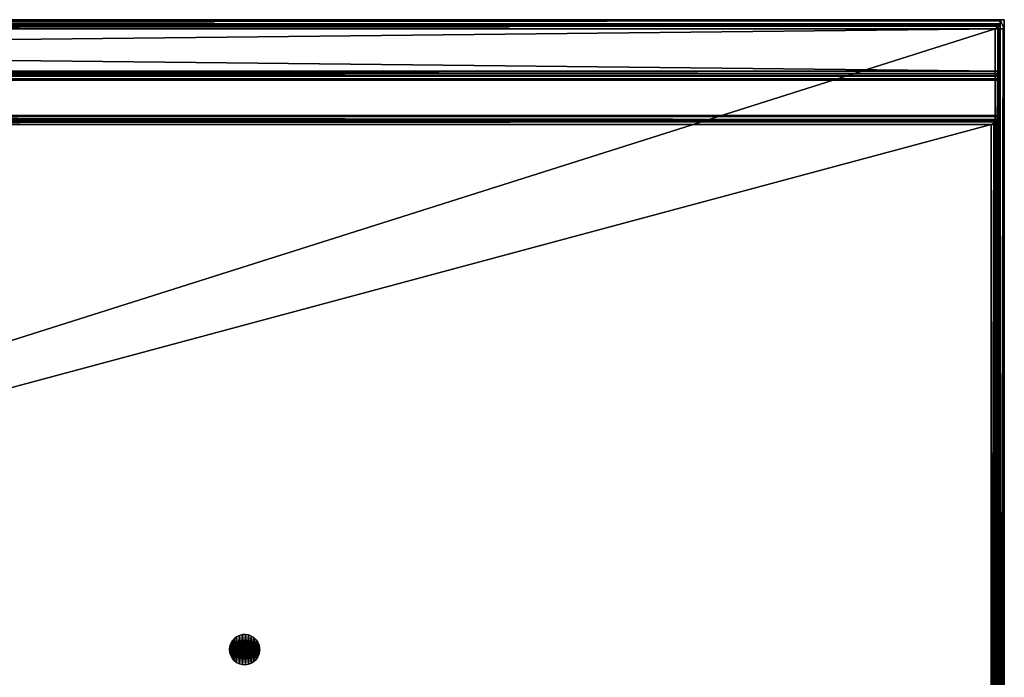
# Model space of a CAD drawing. Header units: millimetres. Extents: x 4 to 786, y 1 to 251.
# Tile 7 of 7: x 590 to 786, y 121 to 251. Entities that reach past the tile are written whole.
import ezdxf

# ---------------------------------------------------------------- set-up
doc = ezdxf.new("R2010")
doc.units = ezdxf.units.MM
doc.header["$LTSCALE"] = 25.4
doc.layers.get('0').update_dxf_attribs({"true_color": 0xff5454})

# ---------------------------------------------------------------- blocks, each defined once
blk = doc.blocks.new('CAMELEON-CANOPY-C-780-8556-8557.STL#2')
at = {"color": 0}
mesh = blk.add_polyface(dxfattribs=at)
corners = [(4.96, 251.24, 18.65), (784.96, 251, 17.75), (4.96, 251, 17.75), (784.96, 251.24, 18.65)]
mesh.append_faces([[corners[k] for k in face] for face in [(0, 1, 2), (1, 0, 3)]], dxfattribs={"vtx0": -1, "color": 0})
mesh = blk.add_polyface(dxfattribs=at)
corners = [(4.96, 251.24, 42.05), (784.96, 251.24, 18.65), (4.96, 251.24, 18.65), (784.96, 251.24, 42.05)]
mesh.append_faces([[corners[k] for k in face] for face in [(0, 1, 2), (1, 0, 3)]], dxfattribs={"vtx0": -1, "color": 0})
mesh = blk.add_polyface(dxfattribs=at)
corners = [(4.96, 251, 42.95), (784.96, 251.24, 42.05), (4.96, 251.24, 42.05), (784.96, 251, 42.95)]
mesh.append_faces([[corners[k] for k in face] for face in [(0, 1, 2), (1, 0, 3)]], dxfattribs={"vtx0": -1, "color": 0})
mesh = blk.add_polyface(dxfattribs=at)
corners = [(4.96, 251, 17.75), (784.96, 250.34, 17.09), (4.96, 250.34, 17.09), (784.96, 251, 17.75)]
mesh.append_faces([[corners[k] for k in face] for face in [(0, 1, 2), (1, 0, 3)]], dxfattribs={"vtx0": -1, "color": 0})
mesh = blk.add_polyface(dxfattribs=at)
corners = [(4.96, 250.34, 43.61), (784.96, 251, 42.95), (4.96, 251, 42.95), (784.96, 250.34, 43.61)]
mesh.append_faces([[corners[k] for k in face] for face in [(0, 1, 2), (1, 0, 3)]], dxfattribs={"vtx0": -1, "color": 0})
mesh = blk.add_polyface(dxfattribs=at)
corners = [(784.96, 250.31, 42.55), (4.96, 250.44, 42.05), (784.96, 250.44, 42.05), (4.96, 250.31, 42.55)]
mesh.append_faces([[corners[k] for k in face] for face in [(0, 1, 2), (1, 0, 3)]], dxfattribs={"vtx0": -1, "color": 0})
mesh = blk.add_polyface(dxfattribs=at)
corners = [(784.96, 250.44, 42.05), (4.96, 250.44, 18.65), (784.96, 250.44, 18.65), (4.96, 250.44, 42.05)]
mesh.append_faces([[corners[k] for k in face] for face in [(0, 1, 2), (1, 0, 3)]], dxfattribs={"vtx0": -1, "color": 0})
mesh = blk.add_polyface(dxfattribs=at)
corners = [(784.96, 250.44, 18.65), (4.96, 250.31, 18.15), (784.96, 250.31, 18.15), (4.96, 250.44, 18.65)]
mesh.append_faces([[corners[k] for k in face] for face in [(0, 1, 2), (1, 0, 3)]], dxfattribs={"vtx0": -1, "color": 0})
mesh = blk.add_polyface(dxfattribs=at)
corners = [(784.96, 250.34, 17.09), (4.96, 249.44, 16.85), (4.96, 250.34, 17.09), (784.96, 249.44, 16.85)]
mesh.append_faces([[corners[k] for k in face] for face in [(0, 1, 2), (1, 0, 3)]], dxfattribs={"vtx0": -1, "color": 0})
mesh = blk.add_polyface(dxfattribs=at)
corners = [(5.96, 249.44, 43.85), (4.96, 250.34, 43.61), (4.96, 249.44, 43.85), (784.96, 250.34, 43.61), (783.96, 249.44, 43.85), (784.96, 249.44, 43.85)]
mesh.append_faces([[corners[k] for k in face] for face in [(0, 1, 2), (3, 4, 5)]], dxfattribs={"vtx0": -1, "color": 0})
mesh.append_faces([[corners[k] for k in face] for face in [(1, 0, 3)]], dxfattribs={"vtx0": -1, "vtx1": -1, "color": 0})
mesh.append_faces([[corners[k] for k in face] for face in [(3, 0, 4)]], dxfattribs={"vtx0": -1, "vtx2": -1, "color": 0})
mesh = blk.add_polyface(dxfattribs=at)
corners = [(784.96, 249.94, 42.91), (4.96, 250.31, 42.55), (784.96, 250.31, 42.55), (4.96, 249.94, 42.91)]
mesh.append_faces([[corners[k] for k in face] for face in [(0, 1, 2), (1, 0, 3)]], dxfattribs={"vtx0": -1, "color": 0})
mesh = blk.add_polyface(dxfattribs=at)
corners = [(784.96, 250.31, 18.15), (4.96, 249.94, 17.78), (784.96, 249.94, 17.78), (4.96, 250.31, 18.15)]
mesh.append_faces([[corners[k] for k in face] for face in [(0, 1, 2), (1, 0, 3)]], dxfattribs={"vtx0": -1, "color": 0})
mesh = blk.add_polyface(dxfattribs=at)
corners = [(784.96, 240.14, 17.09), (784.96, 240.04, 18.65), (784.96, 239.48, 17.75), (784.96, 240.17, 18.15), (784.96, 241.04, 16.85), (784.96, 240.54, 17.78), (784.96, 241.04, 17.65), (784.96, 249.44, 16.85), (784.96, 249.44, 17.65), (784.96, 250.34, 17.09), (784.96, 249.94, 17.78), (784.96, 250.31, 18.15), (784.96, 250.44, 18.65), (784.96, 251, 17.75), (784.96, 250.44, 42.05), (784.96, 249.94, 42.91), (784.96, 249.44, 43.55), (784.96, 249.44, 43.05), (784.96, 249.44, 43.85), (784.96, 250.34, 43.61), (784.96, 250.31, 42.55), (784.96, 251, 42.95), (784.96, 251.24, 18.65), (784.96, 251.24, 42.05), (784.96, 239.24, 26.85), (784.96, 239.24, 18.65), (784.96, 240.04, 26.85)]
mesh.append_faces([[corners[k] for k in face] for face in [(15, 16, 17), (21, 22, 23), (2, 24, 25)]], dxfattribs={"vtx0": -1, "color": 0})
mesh.append_faces([[corners[k] for k in face] for face in [(0, 1, 2), (1, 0, 3), (3, 4, 5), (5, 4, 6), (6, 7, 8), (8, 9, 10), (10, 9, 11), (11, 9, 12), (12, 13, 14), (16, 15, 18), (18, 15, 19), (19, 14, 21), (24, 2, 26), (26, 2, 1)]], dxfattribs={"vtx0": -1, "vtx1": -1, "color": 0})
mesh.append_faces([[corners[k] for k in face] for face in [(21, 14, 13)]], dxfattribs={"vtx0": -1, "vtx1": -1, "vtx2": -1, "color": 0})
mesh.append_faces([[corners[k] for k in face] for face in [(3, 0, 4), (6, 4, 7), (8, 7, 9), (12, 9, 13), (19, 15, 20), (19, 20, 14), (21, 13, 22)]], dxfattribs={"vtx0": -1, "vtx2": -1, "color": 0})
mesh = blk.add_polyface(dxfattribs=at)
corners = [(784.96, 251.24, 42.05), (785.76, 251.24, 16.85), (784.96, 251.24, 16.85), (785.76, 251.24, 42.05)]
mesh.append_faces([[corners[k] for k in face] for face in [(0, 1, 2), (1, 0, 3)]], dxfattribs={"vtx0": -1, "color": 0})
mesh = blk.add_polyface(dxfattribs=at)
corners = [(784.96, 3.04, 42.05), (784.96, 1.24, 16.85), (784.96, 1.24, 42.05), (784.96, 251.24, 16.85), (784.96, 249.44, 42.05), (784.96, 251.24, 42.05)]
mesh.append_faces([[corners[k] for k in face] for face in [(0, 1, 2), (3, 4, 5)]], dxfattribs={"vtx0": -1, "color": 0})
mesh.append_faces([[corners[k] for k in face] for face in [(1, 0, 3)]], dxfattribs={"vtx0": -1, "vtx1": -1, "color": 0})
mesh.append_faces([[corners[k] for k in face] for face in [(3, 0, 4)]], dxfattribs={"vtx0": -1, "vtx2": -1, "color": 0})
mesh = blk.add_polyface(dxfattribs=at)
corners = [(785.76, 251.24, 16.85), (784.96, 1.24, 16.85), (784.96, 251.24, 16.85), (785.76, 1.24, 16.85)]
mesh.append_faces([[corners[k] for k in face] for face in [(0, 1, 2), (1, 0, 3)]], dxfattribs={"vtx0": -1, "color": 0})
mesh = blk.add_polyface(dxfattribs=at)
corners = [(785.76, 249.44, 42.05), (784.96, 251.24, 42.05), (784.96, 249.44, 42.05), (785.76, 251.24, 42.05)]
mesh.append_faces([[corners[k] for k in face] for face in [(0, 1, 2), (1, 0, 3)]], dxfattribs={"vtx0": -1, "color": 0})
mesh = blk.add_polyface(dxfattribs=at)
corners = [(785.76, 251.24, 16.85), (785.76, 1.24, 42.05), (785.76, 1.24, 16.85), (785.76, 3.04, 42.05), (785.76, 249.44, 42.05), (785.76, 251.24, 42.05)]
mesh.append_faces([[corners[k] for k in face] for face in [(0, 1, 2), (4, 0, 5)]], dxfattribs={"vtx0": -1, "color": 0})
mesh.append_faces([[corners[k] for k in face] for face in [(1, 0, 3), (3, 0, 4)]], dxfattribs={"vtx0": -1, "vtx1": -1, "color": 0})
mesh = blk.add_polyface(dxfattribs=at)
corners = [(784.96, 249.94, 42.91), (4.96, 249.44, 43.05), (4.96, 249.94, 42.91), (5.96, 249.44, 43.05), (783.96, 249.44, 43.05), (784.96, 249.44, 43.05)]
mesh.append_faces([[corners[k] for k in face] for face in [(0, 1, 2), (4, 0, 5)]], dxfattribs={"vtx0": -1, "color": 0})
mesh.append_faces([[corners[k] for k in face] for face in [(1, 0, 3), (3, 0, 4)]], dxfattribs={"vtx0": -1, "vtx1": -1, "color": 0})
mesh = blk.add_polyface(dxfattribs=at)
corners = [(784.96, 249.44, 17.65), (4.96, 249.94, 17.78), (4.96, 249.44, 17.65), (784.96, 249.94, 17.78)]
mesh.append_faces([[corners[k] for k in face] for face in [(0, 1, 2), (1, 0, 3)]], dxfattribs={"vtx0": -1, "color": 0})
mesh = blk.add_polyface(dxfattribs=at)
corners = [(784.96, 249.44, 16.85), (4.96, 241.04, 16.85), (4.96, 249.44, 16.85), (784.96, 241.04, 16.85)]
mesh.append_faces([[corners[k] for k in face] for face in [(0, 1, 2), (1, 0, 3)]], dxfattribs={"vtx0": -1, "color": 0})
mesh = blk.add_polyface(dxfattribs=at)
corners = [(784.96, 241.04, 17.65), (4.96, 249.44, 17.65), (4.96, 241.04, 17.65), (784.96, 249.44, 17.65)]
mesh.append_faces([[corners[k] for k in face] for face in [(0, 1, 2), (1, 0, 3)]], dxfattribs={"vtx0": -1, "color": 0})
mesh = blk.add_polyface(dxfattribs=at)
corners = [(783.96, 3.04, 43.85), (5.96, 249.44, 43.85), (5.96, 3.04, 43.85), (783.96, 249.44, 43.85)]
mesh.append_faces([[corners[k] for k in face] for face in [(0, 1, 2), (1, 0, 3)]], dxfattribs={"vtx0": -1, "color": 0})
mesh = blk.add_polyface(dxfattribs=at)
corners = [(783.96, 249.44, 43.05), (5.96, 3.04, 43.05), (5.96, 249.44, 43.05), (783.96, 3.04, 43.05)]
mesh.append_faces([[corners[k] for k in face] for face in [(0, 1, 2), (1, 0, 3)]], dxfattribs={"vtx0": -1, "color": 0})
mesh = blk.add_polyface(dxfattribs=at)
corners = [(784.96, 249.44, 43.85), (784.86, 249.44, 43.61), (784.96, 249.44, 43.55), (783.96, 249.44, 43.85)]
mesh.append_faces([[corners[k] for k in face] for face in [(0, 1, 2), (1, 0, 3)]], dxfattribs={"vtx0": -1, "color": 0})
mesh = blk.add_polyface(dxfattribs=at)
corners = [(784.83, 249.44, 42.55), (785.76, 249.44, 42.05), (784.96, 249.44, 42.05), (785.52, 249.44, 42.95), (784.46, 249.44, 42.91), (783.96, 249.44, 43.05), (784.96, 249.44, 43.05), (784.96, 249.44, 43.55)]
mesh.append_faces([[corners[k] for k in face] for face in [(0, 1, 2), (3, 6, 7)]], dxfattribs={"vtx0": -1, "color": 0})
mesh.append_faces([[corners[k] for k in face] for face in [(1, 0, 3)]], dxfattribs={"vtx0": -1, "vtx1": -1, "color": 0})
mesh.append_faces([[corners[k] for k in face] for face in [(3, 0, 4), (3, 4, 5), (3, 5, 6)]], dxfattribs={"vtx0": -1, "vtx2": -1, "color": 0})
mesh = blk.add_polyface(dxfattribs=at)
corners = [(784.86, 3.04, 43.61), (783.96, 249.44, 43.85), (783.96, 3.04, 43.85), (784.86, 249.44, 43.61)]
mesh.append_faces([[corners[k] for k in face] for face in [(0, 1, 2), (1, 0, 3)]], dxfattribs={"vtx0": -1, "color": 0})
mesh = blk.add_polyface(dxfattribs=at)
corners = [(784.46, 249.44, 42.91), (783.96, 3.04, 43.05), (783.96, 249.44, 43.05), (784.46, 3.04, 42.91)]
mesh.append_faces([[corners[k] for k in face] for face in [(0, 1, 2), (1, 0, 3)]], dxfattribs={"vtx0": -1, "color": 0})
mesh = blk.add_polyface(dxfattribs=at)
corners = [(784.83, 249.44, 42.55), (784.46, 3.04, 42.91), (784.46, 249.44, 42.91), (784.83, 3.04, 42.55)]
mesh.append_faces([[corners[k] for k in face] for face in [(0, 1, 2), (1, 0, 3)]], dxfattribs={"vtx0": -1, "color": 0})
mesh = blk.add_polyface(dxfattribs=at)
corners = [(784.83, 249.44, 42.55), (784.96, 3.04, 42.05), (784.83, 3.04, 42.55), (784.96, 249.44, 42.05)]
mesh.append_faces([[corners[k] for k in face] for face in [(0, 1, 2), (1, 0, 3)]], dxfattribs={"vtx0": -1, "color": 0})
mesh = blk.add_polyface(dxfattribs=at)
corners = [(784.96, 3.04, 43.55), (784.86, 249.44, 43.61), (784.86, 3.04, 43.61), (784.96, 249.44, 43.55)]
mesh.append_faces([[corners[k] for k in face] for face in [(0, 1, 2), (1, 0, 3)]], dxfattribs={"vtx0": -1, "color": 0})
mesh = blk.add_polyface(dxfattribs=at)
corners = [(785.52, 249.44, 42.95), (784.96, 3.04, 43.55), (785.52, 3.04, 42.95), (784.96, 249.44, 43.55)]
mesh.append_faces([[corners[k] for k in face] for face in [(0, 1, 2), (1, 0, 3)]], dxfattribs={"vtx0": -1, "color": 0})
mesh = blk.add_polyface(dxfattribs=at)
corners = [(785.76, 249.44, 42.05), (785.52, 3.04, 42.95), (785.76, 3.04, 42.05), (785.52, 249.44, 42.95)]
mesh.append_faces([[corners[k] for k in face] for face in [(0, 1, 2), (1, 0, 3)]], dxfattribs={"vtx0": -1, "color": 0})
mesh = blk.add_polyface(dxfattribs=at)
corners = [(784.96, 241.04, 16.85), (4.96, 240.14, 17.09), (4.96, 241.04, 16.85), (784.96, 240.14, 17.09)]
mesh.append_faces([[corners[k] for k in face] for face in [(0, 1, 2), (1, 0, 3)]], dxfattribs={"vtx0": -1, "color": 0})
mesh = blk.add_polyface(dxfattribs=at)
corners = [(784.96, 240.54, 17.78), (4.96, 241.04, 17.65), (4.96, 240.54, 17.78), (784.96, 241.04, 17.65)]
mesh.append_faces([[corners[k] for k in face] for face in [(0, 1, 2), (1, 0, 3)]], dxfattribs={"vtx0": -1, "color": 0})
mesh = blk.add_polyface(dxfattribs=at)
corners = [(784.96, 240.17, 18.15), (4.96, 240.54, 17.78), (4.96, 240.17, 18.15), (784.96, 240.54, 17.78)]
mesh.append_faces([[corners[k] for k in face] for face in [(0, 1, 2), (1, 0, 3)]], dxfattribs={"vtx0": -1, "color": 0})
mesh = blk.add_polyface(dxfattribs=at)
corners = [(4.96, 240.04, 18.65), (784.96, 240.17, 18.15), (4.96, 240.17, 18.15), (784.96, 240.04, 18.65)]
mesh.append_faces([[corners[k] for k in face] for face in [(0, 1, 2), (1, 0, 3)]], dxfattribs={"vtx0": -1, "color": 0})
mesh = blk.add_polyface(dxfattribs=at)
corners = [(784.96, 240.14, 17.09), (4.96, 239.48, 17.75), (4.96, 240.14, 17.09), (784.96, 239.48, 17.75)]
mesh.append_faces([[corners[k] for k in face] for face in [(0, 1, 2), (1, 0, 3)]], dxfattribs={"vtx0": -1, "color": 0})
mesh = blk.add_polyface(dxfattribs=at)
corners = [(4.96, 240.04, 26.85), (784.96, 240.04, 18.65), (4.96, 240.04, 18.65), (784.96, 240.04, 26.85)]
mesh.append_faces([[corners[k] for k in face] for face in [(0, 1, 2), (1, 0, 3)]], dxfattribs={"vtx0": -1, "color": 0})
mesh = blk.add_polyface(dxfattribs=at)
corners = [(784.96, 239.24, 26.85), (4.96, 240.04, 26.85), (4.96, 239.24, 26.85), (784.96, 240.04, 26.85)]
mesh.append_faces([[corners[k] for k in face] for face in [(0, 1, 2), (1, 0, 3)]], dxfattribs={"vtx0": -1, "color": 0})
mesh = blk.add_polyface(dxfattribs=at)
corners = [(784.96, 239.24, 18.65), (4.96, 239.48, 17.75), (784.96, 239.48, 17.75), (4.96, 239.24, 18.65)]
mesh.append_faces([[corners[k] for k in face] for face in [(0, 1, 2), (1, 0, 3)]], dxfattribs={"vtx0": -1, "color": 0})
mesh = blk.add_polyface(dxfattribs=at)
corners = [(784.96, 239.24, 26.85), (4.96, 239.24, 18.65), (784.96, 239.24, 18.65), (4.96, 239.24, 26.85)]
mesh.append_faces([[corners[k] for k in face] for face in [(0, 1, 2), (1, 0, 3)]], dxfattribs={"vtx0": -1, "color": 0})
mesh = blk.add_polyface(dxfattribs=at)
corners = [(4.96, 232.24, 27.67), (784.96, 232.24, 18.65), (4.96, 232.24, 18.65), (784.96, 232.24, 27.67)]
mesh.append_faces([[corners[k] for k in face] for face in [(0, 1, 2), (1, 0, 3)]], dxfattribs={"vtx0": -1, "color": 0})
mesh = blk.add_polyface(dxfattribs=at)
corners = [(784.96, 231.44, 27.67), (4.96, 232.24, 27.67), (4.96, 231.44, 27.67), (784.96, 232.24, 27.67)]
mesh.append_faces([[corners[k] for k in face] for face in [(0, 1, 2), (1, 0, 3)]], dxfattribs={"vtx0": -1, "color": 0})
mesh = blk.add_polyface(dxfattribs=at)
corners = [(4.96, 232.24, 18.65), (784.96, 232, 17.75), (4.96, 232, 17.75), (784.96, 232.24, 18.65)]
mesh.append_faces([[corners[k] for k in face] for face in [(0, 1, 2), (1, 0, 3)]], dxfattribs={"vtx0": -1, "color": 0})
mesh = blk.add_polyface(dxfattribs=at)
corners = [(4.96, 232, 17.75), (784.96, 231.34, 17.09), (4.96, 231.34, 17.09), (784.96, 232, 17.75)]
mesh.append_faces([[corners[k] for k in face] for face in [(0, 1, 2), (1, 0, 3)]], dxfattribs={"vtx0": -1, "color": 0})
mesh = blk.add_polyface(dxfattribs=at)
corners = [(784.96, 231.44, 27.67), (4.96, 231.44, 18.65), (784.96, 231.44, 18.65), (4.96, 231.44, 27.67)]
mesh.append_faces([[corners[k] for k in face] for face in [(0, 1, 2), (1, 0, 3)]], dxfattribs={"vtx0": -1, "color": 0})
mesh = blk.add_polyface(dxfattribs=at)
corners = [(784.96, 231.44, 18.65), (4.96, 231.31, 18.15), (784.96, 231.31, 18.15), (4.96, 231.44, 18.65)]
mesh.append_faces([[corners[k] for k in face] for face in [(0, 1, 2), (1, 0, 3)]], dxfattribs={"vtx0": -1, "color": 0})
mesh = blk.add_polyface(dxfattribs=at)
corners = [(784.96, 231.34, 17.09), (4.96, 230.44, 16.85), (4.96, 231.34, 17.09), (6.76, 230.44, 16.85), (783.16, 230.44, 16.85), (784.96, 230.44, 16.85)]
mesh.append_faces([[corners[k] for k in face] for face in [(0, 1, 2), (4, 0, 5)]], dxfattribs={"vtx0": -1, "color": 0})
mesh.append_faces([[corners[k] for k in face] for face in [(1, 0, 3), (3, 0, 4)]], dxfattribs={"vtx0": -1, "vtx1": -1, "color": 0})
mesh = blk.add_polyface(dxfattribs=at)
corners = [(784.96, 230.94, 17.78), (4.96, 231.31, 18.15), (4.96, 230.94, 17.78), (784.96, 231.31, 18.15)]
mesh.append_faces([[corners[k] for k in face] for face in [(0, 1, 2), (1, 0, 3)]], dxfattribs={"vtx0": -1, "color": 0})
mesh = blk.add_polyface(dxfattribs=at)
corners = [(5.26, 230.44, 17.65), (4.96, 230.94, 17.78), (4.96, 230.44, 17.65), (784.96, 230.94, 17.78), (6.76, 230.44, 17.65), (783.16, 230.44, 17.65), (784.66, 230.44, 17.65), (784.96, 230.44, 17.65)]
mesh.append_faces([[corners[k] for k in face] for face in [(0, 1, 2), (3, 6, 7)]], dxfattribs={"vtx0": -1, "color": 0})
mesh.append_faces([[corners[k] for k in face] for face in [(1, 0, 3)]], dxfattribs={"vtx0": -1, "vtx1": -1, "color": 0})
mesh.append_faces([[corners[k] for k in face] for face in [(3, 0, 4), (3, 4, 5), (3, 5, 6)]], dxfattribs={"vtx0": -1, "vtx2": -1, "color": 0})
mesh = blk.add_polyface(dxfattribs=at)
corners = [(784.96, 231.34, 17.09), (784.96, 230.44, 17.65), (784.96, 230.44, 16.85), (784.96, 230.94, 17.78), (784.96, 231.31, 18.15), (784.96, 231.44, 18.65), (784.96, 232, 17.75), (784.96, 231.44, 27.67), (784.96, 232.24, 27.67), (784.96, 232.24, 18.65)]
mesh.append_faces([[corners[k] for k in face] for face in [(0, 1, 2), (8, 6, 9)]], dxfattribs={"vtx0": -1, "color": 0})
mesh.append_faces([[corners[k] for k in face] for face in [(1, 0, 3), (3, 0, 4), (4, 0, 5), (5, 6, 7), (7, 6, 8)]], dxfattribs={"vtx0": -1, "vtx1": -1, "color": 0})
mesh.append_faces([[corners[k] for k in face] for face in [(5, 0, 6)]], dxfattribs={"vtx0": -1, "vtx2": -1, "color": 0})
mesh = blk.add_polyface(dxfattribs=at)
corners = [(783.16, 22.04, 17.65), (6.76, 230.44, 17.65), (6.76, 22.04, 17.65), (783.16, 230.44, 17.65)]
mesh.append_faces([[corners[k] for k in face] for face in [(0, 1, 2), (1, 0, 3)]], dxfattribs={"vtx0": -1, "color": 0})
mesh = blk.add_polyface(dxfattribs=at)
corners = [(783.16, 230.44, 16.85), (6.76, 22.04, 16.85), (6.76, 230.44, 16.85), (783.16, 22.04, 16.85)]
mesh.append_faces([[corners[k] for k in face] for face in [(0, 1, 2), (1, 0, 3)]], dxfattribs={"vtx0": -1, "color": 0})
mesh = blk.add_polyface(dxfattribs=at)
corners = [(784.96, 230.44, 16.85), (784.06, 230.44, 17.09), (783.16, 230.44, 16.85), (784.96, 230.44, 17.65), (784.66, 230.44, 17.65)]
mesh.append_faces([[corners[k] for k in face] for face in [(0, 1, 2), (1, 3, 4)]], dxfattribs={"vtx0": -1, "color": 0})
mesh.append_faces([[corners[k] for k in face] for face in [(1, 0, 3)]], dxfattribs={"vtx0": -1, "vtx2": -1, "color": 0})
mesh = blk.add_polyface(dxfattribs=at)
corners = [(784.06, 230.44, 17.09), (783.16, 22.04, 16.85), (783.16, 230.44, 16.85), (784.06, 22.04, 17.09)]
mesh.append_faces([[corners[k] for k in face] for face in [(0, 1, 2), (1, 0, 3)]], dxfattribs={"vtx0": -1, "color": 0})
mesh = blk.add_polyface(dxfattribs=at)
corners = [(783.66, 22.04, 17.78), (783.16, 230.44, 17.65), (783.16, 22.04, 17.65), (783.66, 230.44, 17.78)]
mesh.append_faces([[corners[k] for k in face] for face in [(0, 1, 2), (1, 0, 3)]], dxfattribs={"vtx0": -1, "color": 0})
mesh = blk.add_polyface(dxfattribs=at)
corners = [(783.66, 230.44, 17.78), (784.66, 230.44, 17.65), (783.16, 230.44, 17.65), (784.72, 230.44, 17.75), (784.96, 230.44, 18.65), (784.03, 230.44, 18.15), (784.16, 230.44, 18.65), (784.16, 230.44, 42.85), (784.96, 230.44, 42.85)]
mesh.append_faces([[corners[k] for k in face] for face in [(0, 1, 2), (4, 7, 8)]], dxfattribs={"vtx0": -1, "color": 0})
mesh.append_faces([[corners[k] for k in face] for face in [(1, 0, 3), (3, 0, 4)]], dxfattribs={"vtx0": -1, "vtx1": -1, "color": 0})
mesh.append_faces([[corners[k] for k in face] for face in [(4, 0, 5), (4, 5, 6), (4, 6, 7)]], dxfattribs={"vtx0": -1, "vtx2": -1, "color": 0})
mesh = blk.add_polyface(dxfattribs=at)
corners = [(784.03, 22.04, 18.15), (783.66, 230.44, 17.78), (783.66, 22.04, 17.78), (784.03, 230.44, 18.15)]
mesh.append_faces([[corners[k] for k in face] for face in [(0, 1, 2), (1, 0, 3)]], dxfattribs={"vtx0": -1, "color": 0})
mesh = blk.add_polyface(dxfattribs=at)
corners = [(784.16, 230.44, 18.65), (784.03, 22.04, 18.15), (784.16, 22.04, 18.65), (784.03, 230.44, 18.15)]
mesh.append_faces([[corners[k] for k in face] for face in [(0, 1, 2), (1, 0, 3)]], dxfattribs={"vtx0": -1, "color": 0})
mesh = blk.add_polyface(dxfattribs=at)
corners = [(784.66, 230.44, 17.65), (784.06, 22.04, 17.09), (784.06, 230.44, 17.09), (784.66, 22.04, 17.65)]
mesh.append_faces([[corners[k] for k in face] for face in [(0, 1, 2), (1, 0, 3)]], dxfattribs={"vtx0": -1, "color": 0})
mesh = blk.add_polyface(dxfattribs=at)
corners = [(784.16, 230.44, 42.85), (784.16, 22.04, 18.65), (784.16, 22.04, 42.85), (784.16, 230.44, 18.65)]
mesh.append_faces([[corners[k] for k in face] for face in [(0, 1, 2), (1, 0, 3)]], dxfattribs={"vtx0": -1, "color": 0})
mesh = blk.add_polyface(dxfattribs=at)
corners = [(784.96, 22.04, 42.85), (784.16, 230.44, 42.85), (784.16, 22.04, 42.85), (784.96, 230.44, 42.85)]
mesh.append_faces([[corners[k] for k in face] for face in [(0, 1, 2), (1, 0, 3)]], dxfattribs={"vtx0": -1, "color": 0})
mesh = blk.add_polyface(dxfattribs=at)
corners = [(784.66, 230.44, 17.65), (784.72, 22.04, 17.75), (784.66, 22.04, 17.65), (784.72, 230.44, 17.75)]
mesh.append_faces([[corners[k] for k in face] for face in [(0, 1, 2), (1, 0, 3)]], dxfattribs={"vtx0": -1, "color": 0})
mesh = blk.add_polyface(dxfattribs=at)
corners = [(784.72, 230.44, 17.75), (784.96, 22.04, 18.65), (784.72, 22.04, 17.75), (784.96, 230.44, 18.65)]
mesh.append_faces([[corners[k] for k in face] for face in [(0, 1, 2), (1, 0, 3)]], dxfattribs={"vtx0": -1, "color": 0})
mesh = blk.add_polyface(dxfattribs=at)
corners = [(784.96, 230.44, 18.65), (784.96, 22.04, 42.85), (784.96, 22.04, 18.65), (784.96, 230.44, 42.85)]
mesh.append_faces([[corners[k] for k in face] for face in [(0, 1, 2), (1, 0, 3)]], dxfattribs={"vtx0": -1, "color": 0})
mesh = blk.add_polyface(dxfattribs=at)
corners = [(632.02, 125.64, 16.85), (632.02, 126.84, 16.85), (631.96, 126.24, 16.85), (632.2, 125.06, 16.85), (632.2, 127.42, 16.85), (632.5, 124.53, 16.85), (632.5, 127.95, 16.85), (632.89, 124.07, 16.85), (632.89, 128.41, 16.85), (633.37, 123.69, 16.85), (633.37, 128.79, 16.85), (633.92, 123.43, 16.85), (633.92, 129.05, 16.85), (634.51, 123.27, 16.85), (634.51, 129.21, 16.85), (635.11, 123.24, 16.85), (635.11, 129.24, 16.85), (635.71, 123.34, 16.85), (635.71, 129.14, 16.85), (636.28, 123.55, 16.85), (636.28, 128.93, 16.85), (636.8, 123.87, 16.85), (636.8, 128.61, 16.85), (637.24, 124.29, 16.85), (637.24, 128.19, 16.85), (637.58, 124.78, 16.85), (637.58, 127.7, 16.85), (637.82, 125.34, 16.85), (637.82, 127.14, 16.85), (637.94, 125.94, 16.85), (637.94, 126.54, 16.85), (637.96, 126.24, 16.85)]
mesh.append_faces([[corners[k] for k in face] for face in [(0, 1, 2), (30, 29, 31)]], dxfattribs={"vtx0": -1, "color": 0})
mesh.append_faces([[corners[k] for k in face] for face in [(1, 3, 4), (4, 5, 6), (6, 7, 8), (8, 9, 10), (10, 11, 12), (12, 13, 14), (14, 15, 16), (16, 17, 18), (18, 19, 20), (20, 21, 22), (22, 23, 24), (24, 25, 26), (26, 27, 28), (28, 29, 30)]], dxfattribs={"vtx0": -1, "vtx1": -1, "color": 0})
mesh.append_faces([[corners[k] for k in face] for face in [(1, 0, 3), (4, 3, 5), (6, 5, 7), (8, 7, 9), (10, 9, 11), (12, 11, 13), (14, 13, 15), (16, 15, 17), (18, 17, 19), (20, 19, 21), (22, 21, 23), (24, 23, 25), (26, 25, 27), (28, 27, 29)]], dxfattribs={"vtx0": -1, "vtx2": -1, "color": 0})
mesh = blk.add_polyface(dxfattribs=at)
corners = [(632.02, 126.84, 1.85), (632.02, 125.64, 1.85), (631.96, 126.24, 1.85), (632.2, 127.42, 1.85), (632.2, 125.06, 1.85), (632.5, 127.95, 1.85), (632.5, 124.53, 1.85), (632.89, 128.41, 1.85), (632.89, 124.07, 1.85), (633.37, 128.79, 1.85), (633.37, 123.69, 1.85), (633.92, 129.05, 1.85), (633.92, 123.43, 1.85), (634.51, 129.21, 1.85), (634.51, 123.27, 1.85), (635.11, 129.24, 1.85), (635.11, 123.24, 1.85), (635.71, 129.14, 1.85), (635.71, 123.34, 1.85), (636.28, 128.93, 1.85), (636.28, 123.55, 1.85), (636.8, 128.61, 1.85), (636.8, 123.87, 1.85), (637.24, 128.19, 1.85), (637.24, 124.29, 1.85), (637.58, 127.7, 1.85), (637.58, 124.78, 1.85), (637.82, 127.14, 1.85), (637.82, 125.34, 1.85), (637.94, 126.54, 1.85), (637.94, 125.94, 1.85), (637.96, 126.24, 1.85)]
mesh.append_faces([[corners[k] for k in face] for face in [(0, 1, 2), (30, 29, 31)]], dxfattribs={"vtx0": -1, "color": 0})
mesh.append_faces([[corners[k] for k in face] for face in [(1, 3, 4), (4, 5, 6), (6, 7, 8), (8, 9, 10), (10, 11, 12), (12, 13, 14), (14, 15, 16), (16, 17, 18), (18, 19, 20), (20, 21, 22), (22, 23, 24), (24, 25, 26), (26, 27, 28), (28, 29, 30)]], dxfattribs={"vtx0": -1, "vtx1": -1, "color": 0})
mesh.append_faces([[corners[k] for k in face] for face in [(1, 0, 3), (4, 3, 5), (6, 5, 7), (8, 7, 9), (10, 9, 11), (12, 11, 13), (14, 13, 15), (16, 15, 17), (18, 17, 19), (20, 19, 21), (22, 21, 23), (24, 23, 25), (26, 25, 27), (28, 27, 29)]], dxfattribs={"vtx0": -1, "vtx2": -1, "color": 0})
mesh = blk.add_polyface(dxfattribs=at)
corners = [(633.37, 128.79, 16.85), (633.92, 129.05, 1.85), (633.37, 128.79, 1.85), (633.92, 129.05, 16.85)]
mesh.append_faces([[corners[k] for k in face] for face in [(0, 1, 2), (1, 0, 3)]], dxfattribs={"vtx0": -1, "color": 0})
mesh = blk.add_polyface(dxfattribs=at)
corners = [(633.92, 129.05, 16.85), (634.51, 129.21, 1.85), (633.92, 129.05, 1.85), (634.51, 129.21, 16.85)]
mesh.append_faces([[corners[k] for k in face] for face in [(0, 1, 2), (1, 0, 3)]], dxfattribs={"vtx0": -1, "color": 0})
mesh = blk.add_polyface(dxfattribs=at)
corners = [(634.51, 129.21, 16.85), (635.11, 129.24, 1.85), (634.51, 129.21, 1.85), (635.11, 129.24, 16.85)]
mesh.append_faces([[corners[k] for k in face] for face in [(0, 1, 2), (1, 0, 3)]], dxfattribs={"vtx0": -1, "color": 0})
mesh = blk.add_polyface(dxfattribs=at)
corners = [(635.11, 129.24, 16.85), (635.71, 129.14, 1.85), (635.11, 129.24, 1.85), (635.71, 129.14, 16.85)]
mesh.append_faces([[corners[k] for k in face] for face in [(0, 1, 2), (1, 0, 3)]], dxfattribs={"vtx0": -1, "color": 0})
mesh = blk.add_polyface(dxfattribs=at)
corners = [(635.71, 129.14, 16.85), (636.28, 128.93, 1.85), (635.71, 129.14, 1.85), (636.28, 128.93, 16.85)]
mesh.append_faces([[corners[k] for k in face] for face in [(0, 1, 2), (1, 0, 3)]], dxfattribs={"vtx0": -1, "color": 0})
mesh = blk.add_polyface(dxfattribs=at)
corners = [(632.2, 127.42, 16.85), (632.02, 126.84, 1.85), (632.02, 126.84, 16.85), (632.2, 127.42, 1.85)]
mesh.append_faces([[corners[k] for k in face] for face in [(0, 1, 2), (1, 0, 3)]], dxfattribs={"vtx0": -1, "color": 0})
mesh = blk.add_polyface(dxfattribs=at)
corners = [(632.5, 127.95, 16.85), (632.2, 127.42, 1.85), (632.2, 127.42, 16.85), (632.5, 127.95, 1.85)]
mesh.append_faces([[corners[k] for k in face] for face in [(0, 1, 2), (1, 0, 3)]], dxfattribs={"vtx0": -1, "color": 0})
mesh = blk.add_polyface(dxfattribs=at)
corners = [(632.89, 128.41, 16.85), (632.5, 127.95, 1.85), (632.5, 127.95, 16.85), (632.89, 128.41, 1.85)]
mesh.append_faces([[corners[k] for k in face] for face in [(0, 1, 2), (1, 0, 3)]], dxfattribs={"vtx0": -1, "color": 0})
mesh = blk.add_polyface(dxfattribs=at)
corners = [(632.89, 128.41, 16.85), (633.37, 128.79, 1.85), (632.89, 128.41, 1.85), (633.37, 128.79, 16.85)]
mesh.append_faces([[corners[k] for k in face] for face in [(0, 1, 2), (1, 0, 3)]], dxfattribs={"vtx0": -1, "color": 0})
mesh = blk.add_polyface(dxfattribs=at)
corners = [(636.28, 128.93, 16.85), (636.8, 128.61, 1.85), (636.28, 128.93, 1.85), (636.8, 128.61, 16.85)]
mesh.append_faces([[corners[k] for k in face] for face in [(0, 1, 2), (1, 0, 3)]], dxfattribs={"vtx0": -1, "color": 0})
mesh = blk.add_polyface(dxfattribs=at)
corners = [(636.8, 128.61, 16.85), (637.24, 128.19, 1.85), (636.8, 128.61, 1.85), (637.24, 128.19, 16.85)]
mesh.append_faces([[corners[k] for k in face] for face in [(0, 1, 2), (1, 0, 3)]], dxfattribs={"vtx0": -1, "color": 0})
mesh = blk.add_polyface(dxfattribs=at)
corners = [(637.24, 128.19, 1.85), (637.58, 127.7, 16.85), (637.58, 127.7, 1.85), (637.24, 128.19, 16.85)]
mesh.append_faces([[corners[k] for k in face] for face in [(0, 1, 2), (1, 0, 3)]], dxfattribs={"vtx0": -1, "color": 0})
mesh = blk.add_polyface(dxfattribs=at)
corners = [(637.58, 127.7, 1.85), (637.82, 127.14, 16.85), (637.82, 127.14, 1.85), (637.58, 127.7, 16.85)]
mesh.append_faces([[corners[k] for k in face] for face in [(0, 1, 2), (1, 0, 3)]], dxfattribs={"vtx0": -1, "color": 0})
mesh = blk.add_polyface(dxfattribs=at)
corners = [(637.82, 127.14, 1.85), (637.94, 126.54, 16.85), (637.94, 126.54, 1.85), (637.82, 127.14, 16.85)]
mesh.append_faces([[corners[k] for k in face] for face in [(0, 1, 2), (1, 0, 3)]], dxfattribs={"vtx0": -1, "color": 0})
mesh = blk.add_polyface(dxfattribs=at)
corners = [(632.02, 126.84, 16.85), (631.96, 126.24, 1.85), (631.96, 126.24, 16.85), (632.02, 126.84, 1.85)]
mesh.append_faces([[corners[k] for k in face] for face in [(0, 1, 2), (1, 0, 3)]], dxfattribs={"vtx0": -1, "color": 0})
mesh = blk.add_polyface(dxfattribs=at)
corners = [(631.96, 126.24, 16.85), (632.02, 125.64, 1.85), (632.02, 125.64, 16.85), (631.96, 126.24, 1.85)]
mesh.append_faces([[corners[k] for k in face] for face in [(0, 1, 2), (1, 0, 3)]], dxfattribs={"vtx0": -1, "color": 0})
mesh = blk.add_polyface(dxfattribs=at)
corners = [(632.02, 125.64, 16.85), (632.2, 125.06, 1.85), (632.2, 125.06, 16.85), (632.02, 125.64, 1.85)]
mesh.append_faces([[corners[k] for k in face] for face in [(0, 1, 2), (1, 0, 3)]], dxfattribs={"vtx0": -1, "color": 0})
mesh = blk.add_polyface(dxfattribs=at)
corners = [(637.82, 125.34, 1.85), (637.58, 124.78, 16.85), (637.58, 124.78, 1.85), (637.82, 125.34, 16.85)]
mesh.append_faces([[corners[k] for k in face] for face in [(0, 1, 2), (1, 0, 3)]], dxfattribs={"vtx0": -1, "color": 0})
mesh = blk.add_polyface(dxfattribs=at)
corners = [(637.94, 125.94, 1.85), (637.82, 125.34, 16.85), (637.82, 125.34, 1.85), (637.94, 125.94, 16.85)]
mesh.append_faces([[corners[k] for k in face] for face in [(0, 1, 2), (1, 0, 3)]], dxfattribs={"vtx0": -1, "color": 0})
mesh = blk.add_polyface(dxfattribs=at)
corners = [(637.94, 126.54, 1.85), (637.96, 126.24, 16.85), (637.96, 126.24, 1.85), (637.94, 126.54, 16.85)]
mesh.append_faces([[corners[k] for k in face] for face in [(0, 1, 2), (1, 0, 3)]], dxfattribs={"vtx0": -1, "color": 0})
mesh = blk.add_polyface(dxfattribs=at)
corners = [(637.96, 126.24, 1.85), (637.94, 125.94, 16.85), (637.94, 125.94, 1.85), (637.96, 126.24, 16.85)]
mesh.append_faces([[corners[k] for k in face] for face in [(0, 1, 2), (1, 0, 3)]], dxfattribs={"vtx0": -1, "color": 0})
mesh = blk.add_polyface(dxfattribs=at)
corners = [(632.2, 125.06, 16.85), (632.5, 124.53, 1.85), (632.5, 124.53, 16.85), (632.2, 125.06, 1.85)]
mesh.append_faces([[corners[k] for k in face] for face in [(0, 1, 2), (1, 0, 3)]], dxfattribs={"vtx0": -1, "color": 0})
mesh = blk.add_polyface(dxfattribs=at)
corners = [(632.5, 124.53, 16.85), (632.89, 124.07, 1.85), (632.89, 124.07, 16.85), (632.5, 124.53, 1.85)]
mesh.append_faces([[corners[k] for k in face] for face in [(0, 1, 2), (1, 0, 3)]], dxfattribs={"vtx0": -1, "color": 0})
mesh = blk.add_polyface(dxfattribs=at)
corners = [(633.37, 123.69, 16.85), (632.89, 124.07, 1.85), (633.37, 123.69, 1.85), (632.89, 124.07, 16.85)]
mesh.append_faces([[corners[k] for k in face] for face in [(0, 1, 2), (1, 0, 3)]], dxfattribs={"vtx0": -1, "color": 0})
mesh = blk.add_polyface(dxfattribs=at)
corners = [(633.92, 123.43, 16.85), (633.37, 123.69, 1.85), (633.92, 123.43, 1.85), (633.37, 123.69, 16.85)]
mesh.append_faces([[corners[k] for k in face] for face in [(0, 1, 2), (1, 0, 3)]], dxfattribs={"vtx0": -1, "color": 0})
mesh = blk.add_polyface(dxfattribs=at)
corners = [(634.51, 123.27, 16.85), (633.92, 123.43, 1.85), (634.51, 123.27, 1.85), (633.92, 123.43, 16.85)]
mesh.append_faces([[corners[k] for k in face] for face in [(0, 1, 2), (1, 0, 3)]], dxfattribs={"vtx0": -1, "color": 0})
mesh = blk.add_polyface(dxfattribs=at)
corners = [(635.11, 123.24, 16.85), (634.51, 123.27, 1.85), (635.11, 123.24, 1.85), (634.51, 123.27, 16.85)]
mesh.append_faces([[corners[k] for k in face] for face in [(0, 1, 2), (1, 0, 3)]], dxfattribs={"vtx0": -1, "color": 0})
mesh = blk.add_polyface(dxfattribs=at)
corners = [(635.71, 123.34, 16.85), (635.11, 123.24, 1.85), (635.71, 123.34, 1.85), (635.11, 123.24, 16.85)]
mesh.append_faces([[corners[k] for k in face] for face in [(0, 1, 2), (1, 0, 3)]], dxfattribs={"vtx0": -1, "color": 0})
mesh = blk.add_polyface(dxfattribs=at)
corners = [(636.28, 123.55, 16.85), (635.71, 123.34, 1.85), (636.28, 123.55, 1.85), (635.71, 123.34, 16.85)]
mesh.append_faces([[corners[k] for k in face] for face in [(0, 1, 2), (1, 0, 3)]], dxfattribs={"vtx0": -1, "color": 0})
mesh = blk.add_polyface(dxfattribs=at)
corners = [(636.8, 123.87, 16.85), (636.28, 123.55, 1.85), (636.8, 123.87, 1.85), (636.28, 123.55, 16.85)]
mesh.append_faces([[corners[k] for k in face] for face in [(0, 1, 2), (1, 0, 3)]], dxfattribs={"vtx0": -1, "color": 0})
mesh = blk.add_polyface(dxfattribs=at)
corners = [(637.24, 124.29, 16.85), (636.8, 123.87, 1.85), (637.24, 124.29, 1.85), (636.8, 123.87, 16.85)]
mesh.append_faces([[corners[k] for k in face] for face in [(0, 1, 2), (1, 0, 3)]], dxfattribs={"vtx0": -1, "color": 0})
mesh = blk.add_polyface(dxfattribs=at)
corners = [(637.58, 124.78, 1.85), (637.24, 124.29, 16.85), (637.24, 124.29, 1.85), (637.58, 124.78, 16.85)]
mesh.append_faces([[corners[k] for k in face] for face in [(0, 1, 2), (1, 0, 3)]], dxfattribs={"vtx0": -1, "color": 0})

msp = doc.modelspace()

# ---------------------------------------------------------------- block references
at = {"color": 250, "true_color": 0x262626}
msp.add_blockref('CAMELEON-CANOPY-C-780-8556-8557.STL#2', (0, 0), dxfattribs=at)

doc.saveas('drawing.dxf')
